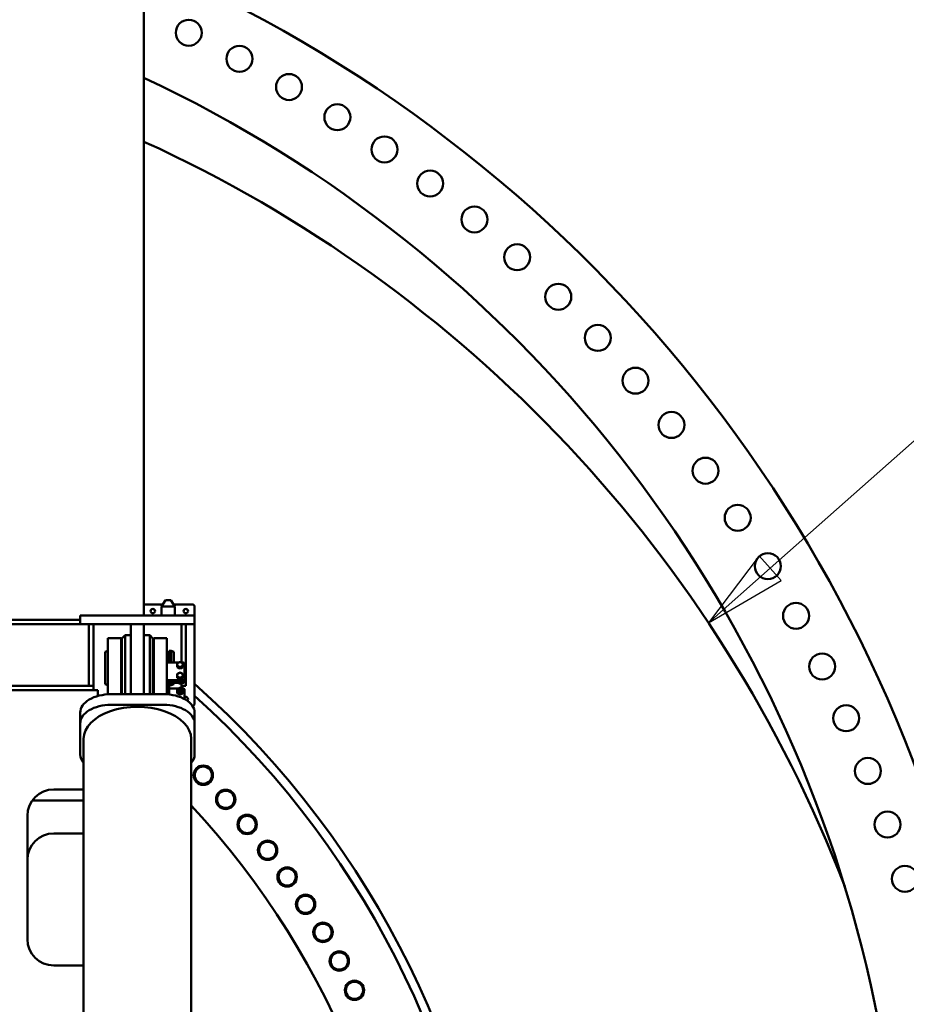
# Model space of a CAD drawing. Header units: millimetres. Extents: x -428974 to 63075, y -12164 to 49045.
# Tile 129 of 131: x 54546 to 56561, y 37589 to 39825. Entities that reach past the tile are written whole.
import ezdxf

# ---------------------------------------------------------------- set-up
doc = ezdxf.new("R2010")
doc.units = ezdxf.units.MM
doc.header["$LTSCALE"] = 75
for name, color, linetype, lineweight in [('Dimension (ISO)', 7, 'Continuous', 25), ('Symbol (ISO)', 7, 'Continuous', 25), ('Visible (ISO)', 7, 'Continuous', 50)]:
    doc.layers.add(name, color=color, linetype=linetype, lineweight=lineweight)
doc.styles.add('Label Text (ISO)', font='tahoma.ttf')
doc.styles.add('Note Text (ISO)', font='tahoma.ttf')
doc.dimstyles.new('Default (ISO)', dxfattribs={"dimscale": 75, "dimtxt": 2, "dimasz": 2.5, "dimexe": 3.175, "dimexo": 0, "dimgap": 0.762, "dimtad": 1, "dimrnd": 1e-08, "dimtxsty": 'Note Text (ISO)', "dimcen": 0.09, "dimdle": 10, "dimclrd": 256, "dimclre": 256, "dimclrt": 256, "dimazin": 2, "dimtfac": 1, "dimtmove": 0, "dimatfit": 3, "dimfxl": 1, "dimtolj": 1, "dimtzin": 0, "dimlwd": -1, "dimlwe": -1, "dimarcsym": 0})

# ---------------------------------------------------------------- blocks, each defined once
blk = doc.blocks.new('*D14')
at = {"layer": 'Defpoints', "color": 0, "transparency": 16777216}
for p in [(50802.8, 38122.3), (56303.7, 35383.5)]:
    blk.add_point(p, dxfattribs=at)
at = {"layer": 'Dimension (ISO)', "transparency": 16777216}
for p, q in [((50802.8, 38122.3), (44408.3, 41306)), ((56135.9, 35467.1), (50970.6, 38038.8))]:
    blk.add_line(p, q, dxfattribs=at)
for points in [[(50984.6, 38066.7), (50956.7, 38010.8), (50802.8, 38122.3)], [(56149.8, 35495.1), (56121.9, 35439.1), (56303.7, 35383.5)]]:
    blk.add_solid(points, dxfattribs=at)
at = {"layer": 'Dimension (ISO)', "transparency": 16777216, "insert": (44687.6, 41738.9), "char_height": 150, "attachment_point": 1, "rotation": 333.5321, "style": 'Note Text (ISO)'}
blk.add_mtext('\\A1;\\fTahoma|b0|i0;\\H149.0446;∅6145\\P\\fTahoma|b0|i0;\\H149.0446;Diameter difference between conical tower flanges is up to Ø2000mm ', dxfattribs=at)
blk = doc.blocks.new('*D15')
at = {"layer": 'Defpoints', "color": 0, "transparency": 16777216}
for p in [(51553.3, 37296.4), (55553.2, 36209.5)]:
    blk.add_point(p, dxfattribs=at)
at = {"layer": 'Dimension (ISO)', "transparency": 16777216}
for p, q in [((51553.3, 37296.4), (43616.1, 39453.1)), ((55372.3, 36258.7), (51734.2, 37247.2))]:
    blk.add_line(p, q, dxfattribs=at)
for points in [[(51742.4, 37277.4), (51726, 37217), (51553.3, 37296.4)], [(55380.5, 36288.8), (55364.1, 36228.5), (55553.2, 36209.5)]]:
    blk.add_solid(points, dxfattribs=at)
at = {"layer": 'Dimension (ISO)', "transparency": 16777216, "insert": (43805.5, 39932.1), "char_height": 150, "attachment_point": 1, "rotation": 344.7986, "style": 'Note Text (ISO)'}
blk.add_mtext('\\A1;\\fTahoma|b0|i0;\\H149.0446;∅4145\\P\\fTahoma|b0|i0;\\H149.0446;Diameter difference between conical tower flanges is up to Ø2000mm', dxfattribs=at)
blk = doc.blocks.new('Balloon2')
at = {"layer": 'Symbol (ISO)'}
for p, q in [((750.017, 514.398), (762.779, 525.685)), ((749.685, 514.773), (748.144, 512.742)), ((750.348, 514.024), (749.685, 514.773)), ((750.017, 514.398), (748.144, 512.742)), ((748.144, 512.742), (750.348, 514.024))]:
    blk.add_line(p, q, dxfattribs=at)
at = {"layer": 'Symbol (ISO)', "flags": 128}
blk.add_lwpolyline([(749.685, 514.773), (748.144, 512.742), (750.348, 514.024), (749.685, 514.773)], dxfattribs=at)
at = {"layer": 'Symbol (ISO)'}
blk.add_circle((765.022, 527.668), 3, dxfattribs=at)
blk.add_solid([(749.685, 514.773), (748.144, 512.742), (750.348, 514.024), (749.685, 514.773)], dxfattribs=at)
at = {"layer": 'Symbol (ISO)', "insert": (765.022, 527.689), "char_height": 2, "attachment_point": 5, "style": 'Label Text (ISO)'}
blk.add_mtext('5', dxfattribs=at)

msp = doc.modelspace()

# ---------------------------------------------------------------- linework, layer by layer
at = {"layer": 'Visible (ISO)'}
for p, q in [((54828.2472, 38472.3597), (54828.2472, 40093.0337)), ((54876.9074, 38507.3597), (54868.2472, 38492.3597)), ((54889.5869, 38507.3597), (54876.9074, 38507.3597)), ((54889.5869, 38507.3597), (54898.2472, 38492.3597)), ((54828.2472, 38497.3597), (54871.1339, 38497.3597)), ((54898.2472, 38492.3597), (54868.2472, 38492.3597)), ((54868.2472, 38472.3597), (54868.2472, 38492.3597)), ((54895.3604, 38497.3597), (54938.2472, 38497.3597)), ((54898.2472, 38472.3597), (54898.2472, 38492.3597)), ((54943.2472, 38492.3597), (54943.2472, 38472.3597)), ((54423.2472, 38462.3597), (54683.2472, 38462.3597)), ((54688.6702, 38472.3597), (54683.2472, 38472.3597)), ((54683.2472, 38472.3597), (54683.2472, 38452.3597)), ((54688.6702, 38472.3597), (54785.2614, 38472.3597)), ((54793.4537, 38472.3597), (54785.2614, 38472.3597)), ((54793.4537, 38472.3597), (54833.0406, 38472.3597)), ((54841.233, 38472.3597), (54833.0406, 38472.3597)), ((54841.233, 38472.3597), (54937.8242, 38472.3597)), ((54943.2472, 38472.3597), (54937.8242, 38472.3597)), ((54943.2472, 38472.3597), (54943.2472, 38452.3597)), ((54423.2472, 38452.3597), (54683.2472, 38452.3597)), ((54688.6702, 38452.3597), (54683.2472, 38452.3597)), ((54688.6702, 38452.3597), (54785.2614, 38452.3597)), ((54703.2472, 38312.3597), (54703.2472, 38452.3597)), ((54713.2472, 38452.3597), (54713.2472, 38312.3597)), ((54785.2614, 38452.3597), (54793.4537, 38452.3597)), ((54793.4537, 38452.3597), (54833.0406, 38452.3597)), ((54798.2472, 38452.3597), (54798.2472, 38299.7258)), ((54798.2472, 38452.3597), (54828.2472, 38452.3597)), ((54828.2472, 38452.3597), (54828.2472, 38299.7258)), ((54833.0406, 38452.3597), (54841.233, 38452.3597)), ((54841.233, 38452.3597), (54937.8242, 38452.3597)), ((54913.2472, 38452.3597), (54913.2472, 38365.6085)), ((54923.2472, 38312.3597), (54923.2472, 38452.3597)), ((54943.2472, 38452.3597), (54937.8242, 38452.3597)), ((54943.2472, 38452.3597), (54943.2472, 38272.3597)), ((54746.2472, 38405.4792), (54746.2472, 38421.0623)), ((54776.2472, 38421.0623), (54746.2472, 38421.0623)), ((54776.2472, 38405.4792), (54776.2472, 38421.0623)), ((54778.2472, 38420.3597), (54785.2472, 38427.3597)), ((54778.2472, 38420.3597), (54778.2472, 38293.4809)), ((54785.2472, 38293.4809), (54785.2472, 38427.3597)), ((54785.2472, 38427.3597), (54798.2472, 38427.3597)), ((54841.2472, 38427.3597), (54828.2472, 38427.3597)), ((54841.2472, 38427.3597), (54841.2472, 38293.4809)), ((54848.2472, 38420.3597), (54841.2472, 38427.3597)), ((54848.2472, 38293.4809), (54848.2472, 38420.3597)), ((54850.2472, 38405.4792), (54850.2472, 38421.0623)), ((54880.2472, 38421.0623), (54850.2472, 38421.0623)), ((54880.2472, 38405.4792), (54880.2472, 38421.0623)), ((54746.2472, 38405.4792), (54746.2472, 38319.806)), ((54776.2472, 38405.4792), (54776.2472, 38319.806)), ((54850.2472, 38405.4792), (54850.2472, 38319.806)), ((54880.2472, 38405.4792), (54880.2472, 38319.806)), ((54739.7472, 38389.8785), (54745.7472, 38392.0623)), ((54739.7472, 38389.8785), (54739.7472, 38316.2461)), ((54745.7472, 38392.0623), (54745.7472, 38314.0623)), ((54746.2472, 38392.0623), (54745.7472, 38392.0623)), ((54778.2472, 38392.0623), (54776.2472, 38392.0623)), ((54850.2472, 38392.0623), (54848.2472, 38392.0623)), ((54885.2472, 38387.0623), (54880.2472, 38387.0623)), ((54885.7472, 38392.0623), (54885.7472, 38365.6085)), ((54889.7472, 38392.0623), (54885.7472, 38392.0623)), ((54889.7472, 38392.0623), (54889.7472, 38365.6085)), ((54895.7472, 38389.8785), (54889.7472, 38392.0623)), ((54895.7472, 38389.8785), (54895.7472, 38365.6085)), ((54907.5465, 38365.6085), (54880.2472, 38365.6085)), ((54903.7472, 38357.6608), (54903.7472, 38354.6916)), ((54903.7472, 38354.6916), (54906.9972, 38353.1819)), ((54906.9972, 38353.1819), (54910.2472, 38351.6722)), ((54910.2472, 38354.6414), (54910.2472, 38351.6722)), ((54910.2472, 38351.6722), (54913.4972, 38353.1819)), ((54915.2472, 38365.6085), (54912.9478, 38365.6085)), ((54913.4972, 38353.1819), (54916.7472, 38354.6916)), ((54916.7472, 38357.6608), (54916.7472, 38354.6916)), ((54920.2472, 38329.4021), (54920.2472, 38361.5856)), ((54903.7472, 38333.5232), (54903.7472, 38330.554)), ((54903.7472, 38330.554), (54906.9972, 38329.0443)), ((54906.9972, 38329.0443), (54910.2472, 38327.5346)), ((54910.2472, 38330.5038), (54910.2472, 38327.5346)), ((54910.2472, 38327.5346), (54913.4972, 38329.0443)), ((54913.4972, 38329.0443), (54916.7472, 38330.554)), ((54916.7472, 38333.5232), (54916.7472, 38330.554)), ((54920.2472, 38329.4021), (54920.2472, 38326.4329)), ((54393.2472, 38312.3597), (54713.2472, 38312.3597)), ((54713.2472, 38312.3597), (54713.2472, 38302.3597)), ((54739.7472, 38316.2461), (54745.7472, 38314.0623)), ((54746.2472, 38314.0623), (54745.7472, 38314.0623)), ((54746.2472, 38310.9558), (54746.2472, 38319.806)), ((54746.2472, 38310.9558), (54746.2472, 38293.2725)), ((54776.2472, 38310.9558), (54776.2472, 38319.806)), ((54778.2472, 38314.0623), (54776.2472, 38314.0623)), ((54776.2472, 38310.9558), (54776.2472, 38293.4809)), ((54850.2472, 38314.0623), (54848.2472, 38314.0623)), ((54850.2472, 38310.9558), (54850.2472, 38319.806)), ((54850.2472, 38310.9558), (54850.2472, 38293.4809)), ((54880.2472, 38325.3791), (54915.2472, 38325.3791)), ((54880.2472, 38322.41), (54915.2472, 38322.41)), ((54880.2472, 38310.9558), (54880.2472, 38319.806)), ((54880.2472, 38310.9558), (54880.2472, 38293.2725)), ((54885.2472, 38292.8655), (54885.2472, 38316.1747)), ((54885.7472, 38317.4689), (54885.7472, 38314.0623)), ((54889.7472, 38314.0623), (54885.7472, 38314.0623)), ((54889.7472, 38319.129), (54889.7472, 38314.0623)), ((54895.7472, 38316.2461), (54889.7472, 38314.0623)), ((54890.2472, 38322.113), (54917.2472, 38322.113)), ((54890.2472, 38319.1439), (54917.2472, 38319.1439)), ((54906.2753, 38306.522), (54890.2472, 38306.522)), ((54895.7472, 38319.1439), (54895.7472, 38316.2461)), ((54910.2472, 38317.4394), (54910.2472, 38319.1439)), ((54913.2472, 38318.6855), (54913.2472, 38306.9804)), ((54923.2472, 38312.3597), (54913.2472, 38312.3597)), ((54917.2472, 38306.522), (54914.2191, 38306.522)), ((54915.2472, 38312.3597), (54915.2472, 38306.522)), ((54920.2472, 38326.4329), (54920.2472, 38324.5268)), ((54920.2472, 38324.5268), (54920.2472, 38321.5576)), ((54397.4959, 38302.3597), (54723.2472, 38302.3597)), ((54723.2472, 38302.3597), (54723.2472, 38289.4699)), ((54873.2472, 38293.4809), (54753.2472, 38293.4809)), ((54798.2472, 38293.4809), (54798.2472, 38299.7258)), ((54828.2472, 38293.4809), (54828.2472, 38299.7258)), ((54903.7472, 38299.1681), (54903.7472, 38295.6051)), ((54906.2472, 38303.7018), (54906.2472, 38302.336)), ((54910.2472, 38296.1487), (54910.2472, 38292.5857)), ((54914.2472, 38303.7018), (54914.2472, 38302.336)), ((54916.7472, 38299.1681), (54916.7472, 38295.6051)), ((54920.2472, 38304.1082), (54920.2472, 38282.7176)), ((54873.2472, 38269.3433), (54753.2472, 38269.3433)), ((54938.2472, 38267.3597), (54938.2344, 38267.3597)), ((54683.2472, 38227.7749), (54683.2472, 38251.9125)), ((54943.2472, 38227.7749), (54943.2472, 38251.9125)), ((54683.2472, 38227.7749), (54683.2472, 38156.5148)), ((54943.2472, 38156.5148), (54943.2472, 38227.7749)), ((54690.9972, 35112.9186), (54690.9972, 38192.1448)), ((54935.4972, 35112.9186), (54935.4972, 38192.1448)), ((54623.2472, 38077.3597), (54690.9972, 38077.3597)), ((54574.5132, 38052.3597), (54690.9972, 38052.3597)), ((54563.2472, 37737.3597), (54563.2472, 38017.3597)), ((54623.2472, 37977.3597), (54690.9972, 37977.3597)), ((54690.9972, 37677.3597), (54623.2472, 37677.3597))]:
    msp.add_line(p, q, dxfattribs=at)
for centre, radius in [((54929.9089, 39795.8065), 29.5), ((55045.1043, 39736.5105), 29.5), ((55157.7509, 39672.5046), 29.5), ((55267.6562, 39603.8983), 29.5), ((55374.6325, 39530.8088), 29.5), ((55478.4969, 39453.3609), 29.5), ((55579.0722, 39371.687), 29.5), ((55676.1863, 39285.9266), 29.5), ((55769.6734, 39196.2262), 29.5), ((55859.3738, 39102.7391), 29.5), ((55945.1342, 39005.625), 29.5), ((56026.8081, 38905.0498), 29.5), ((56104.256, 38801.1853), 29.5), ((56177.3455, 38694.209), 29.5), ((56245.9518, 38584.3037), 29.5), ((54848.2472, 38482.3597), 5), ((54923.2472, 38482.3597), 5), ((56309.9577, 38471.6571), 29.5), ((56369.2537, 38356.4617), 29.5), ((56423.7387, 38238.9143), 29.5), ((54962.9477, 38109.6326), 22), ((54962.9477, 38109.6326), 19.5), ((56473.3195, 38119.2157), 29.5), ((55013.8786, 38054.6417), 22), ((55013.8786, 38054.6417), 19.5), ((55062.6658, 37997.7403), 22), ((55062.6658, 37997.7403), 19.5), ((56517.9113, 37997.5705), 29.5), ((55109.2377, 37939.012), 22), ((55109.2377, 37939.012), 19.5), ((56557.4381, 37874.1864), 29.5), ((55153.526, 37878.5429), 22), ((55153.526, 37878.5429), 19.5), ((55195.4656, 37816.4219), 22), ((55195.4656, 37816.4219), 19.5), ((55234.9951, 37752.74), 22), ((55234.9951, 37752.74), 19.5), ((55272.0564, 37687.5908), 22), ((55272.0564, 37687.5908), 19.5), ((55306.5951, 37621.0698), 22), ((55306.5951, 37621.0698), 19.5)]:
    msp.add_circle(centre, radius, dxfattribs=at)
for centre, radius, start, end in [((53553.2472, 36979.8), 3238.5, 314.008581, 66.8150299), ((53553.2472, 36979.8), 2998.5, 318.6228883, 64.8358786), ((53553.2472, 36752.932), 3072.5, 21.0493504, 65.4824769), ((53553.2472, 36752.932), 3072.5, 21.0493504, 65.4824769), ((54938.2472, 38492.3597), 5, 0, 90), ((54885.2472, 38387.5623), 0.5, 270, 0), ((53553.2472, 36752.932), 2092.5, 321.0729918, 48.3731035), ((54923.2472, 38282.3597), 5, 313.7593258, 126.8698976), ((53553.2472, 36752.932), 2072.5, 320.6249963, 47.8798456), ((54938.2472, 38272.3597), 5, 270, 0), ((54623.2472, 38017.3597), 60, 90, 180), ((53553.2472, 36752.932), 1889, 318.2817868, 42.9678419), ((54623.2472, 37917.3597), 60, 90, 180), ((54623.2472, 37737.3597), 60, 180, 270)]:
    msp.add_arc(centre, radius, start, end, dxfattribs=at)
for centre, major_axis, ratio, start_param, end_param in [((54910.2472, 38360.8287), (-6.5, 0), 0.804587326, 5.235987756, 6.283185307), ((54910.2472, 38360.8287), (-6.5, 0), 0.804587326, 0, 1.047197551), ((54910.2472, 38357.5626), (-6.5, 0), 0.804587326, 0.825002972, 1.269392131), ((54910.2472, 38360.8287), (6.5, 0), 0.804587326, 1.047197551, 2.094395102), ((54910.2472, 38360.8287), (-6.5, 0), 0.804587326, 1.047197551, 2.094395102), ((54910.2472, 38357.5626), (-6.5, 0), 0.804587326, 1.872200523, 2.316589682), ((54910.2472, 38360.8287), (6.5, 0), 0.804587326, 0, 1.047197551), ((54910.2472, 38360.8287), (6.5, 0), 0.804587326, 5.235987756, 6.283185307), ((54915.2472, 38361.5856), (5, 0), 0.804587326, 0, 1.570796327), ((54910.2472, 38336.6911), (-6.5, 0), 0.804587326, 5.235987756, 6.283185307), ((54910.2472, 38336.6911), (-6.5, 0), 0.804587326, 0, 1.047197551), ((54910.2472, 38333.425), (-6.5, 0), 0.804587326, 0.825002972, 1.269392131), ((54910.2472, 38336.6911), (6.5, 0), 0.804587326, 1.047197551, 2.094395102), ((54910.2472, 38336.6911), (-6.5, 0), 0.804587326, 1.047197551, 2.094395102), ((54910.2472, 38333.425), (-6.5, 0), 0.804587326, 1.872200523, 2.316589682), ((54910.2472, 38336.6911), (6.5, 0), 0.804587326, 0, 1.047197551), ((54910.2472, 38336.6911), (6.5, 0), 0.804587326, 5.235987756, 6.283185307), ((54915.2472, 38329.4021), (5, 0), 0.804587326, 4.71238898, 6.283185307), ((54890.2472, 38316.1747), (-10, 0), 0.59383435, 4.71238898, 6.283185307), ((54890.2472, 38316.1747), (-5, 0), 0.59383435, 4.71238898, 6.283185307), ((54890.2472, 38309.4911), (-5, 0), 0.59383435, 0, 1.570796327), ((54910.2472, 38302.336), (-6.5, 0), 0.804587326, 5.235987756, 6.283185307), ((54910.2472, 38302.336), (-6.5, 0), 0.804587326, 4.188790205, 5.235987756), ((54910.2472, 38302.336), (6.5, 0), 0.804587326, 0, 1.047197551), ((54915.2472, 38326.4329), (5, 0), 0.804587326, 4.71238898, 6.283185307), ((54917.2472, 38324.5268), (3, 0), 0.804587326, 4.71238898, 6.283185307), ((54917.2472, 38321.5576), (3, 0), 0.804587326, 4.71238898, 6.283185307), ((54917.2472, 38304.1082), (3, 0), 0.804587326, 0, 1.570796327), ((54753.2472, 38251.9125), (-70, 0), 0.59383435, 4.71238898, 6.283185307), ((54873.2472, 38251.9125), (70, 0), 0.59383435, 0, 1.570796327), ((54910.2472, 38302.336), (-6.5, 0), 0.804587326, 0, 1.047197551), ((54910.2472, 38302.336), (-4, 0), 0.804587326, 0, 3.141592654), ((54910.2472, 38302.336), (6.5, 0), 0.804587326, 4.188790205, 5.235987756), ((54910.2472, 38302.336), (6.5, 0), 0.804587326, 5.235987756, 6.283185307), ((54753.2472, 38227.7749), (-70, 0), 0.59383435, 4.71238898, 6.283185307), ((54813.2472, 38192.1448), (122.25, 0), 0.59383435, 0, 3.141592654), ((54873.2472, 38227.7749), (70, 0), 0.59383435, 0, 1.570796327), ((54753.2472, 38156.5148), (-70, 0), 0.59383435, 0, 0.475015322), ((54873.2472, 38156.5148), (70, 0), 0.59383435, 5.808169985, 6.283185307)]:
    msp.add_ellipse(centre, major_axis=major_axis, ratio=ratio, start_param=start_param, end_param=end_param, dxfattribs=at)
for centre, major_axis in [((54910.2472, 38303.7018), (-4, 0)), ((54910.2472, 38304.1175), (3.3, 0))]:
    msp.add_ellipse(centre, major_axis=major_axis, ratio=0.804587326, dxfattribs=at)
for points, weights in [([(54903.7472, 38363.6997), (54905.4889, 38364.6572), (54906.9972, 38365.3579)], [2.72312247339, 2.93375672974, 2.93375672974]), ([(54903.7472, 38360.8287), (54903.7472, 38362.23), (54903.7472, 38363.6997)], [2.93375672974, 2.93375672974, 2.72312247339]), ([(54903.7472, 38357.6608), (54903.7472, 38359.4274), (54903.7472, 38360.8287)], [2.72312247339, 2.93375672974, 2.93375672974]), ([(54906.9972, 38356.2996), (54905.4889, 38357.0002), (54903.7472, 38357.6608)], [2.93375672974, 2.93375672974, 2.72312247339]), ([(54906.9972, 38365.3579), (54908.5055, 38366.0585), (54910.2472, 38366.7191)], [2.93375672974, 2.93375672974, 2.72312247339]), ([(54910.2472, 38354.6414), (54908.5055, 38355.5989), (54906.9972, 38356.2996)], [2.72312247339, 2.93375672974, 2.93375672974]), ([(54910.2472, 38366.7191), (54911.9889, 38366.0585), (54913.4972, 38365.3579)], [2.72312247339, 2.93375672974, 2.93375672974]), ([(54913.4972, 38356.2996), (54911.9889, 38355.5989), (54910.2472, 38354.6414)], [2.93375672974, 2.93375672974, 2.72312247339]), ([(54913.4972, 38365.3579), (54915.0055, 38364.6572), (54916.7472, 38363.6997)], [2.93375672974, 2.93375672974, 2.72312247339]), ([(54916.7472, 38357.6608), (54915.0055, 38357.0002), (54913.4972, 38356.2996)], [2.72312247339, 2.93375672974, 2.93375672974]), ([(54916.7472, 38363.6997), (54916.7472, 38362.23), (54916.7472, 38360.8287)], [2.72312247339, 2.93375672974, 2.93375672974]), ([(54916.7472, 38360.8287), (54916.7472, 38359.4274), (54916.7472, 38357.6608)], [2.93375672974, 2.93375672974, 2.72312247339]), ([(54903.7472, 38339.5621), (54905.4889, 38340.5196), (54906.9972, 38341.2202)], [2.72312247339, 2.93375672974, 2.93375672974]), ([(54903.7472, 38336.6911), (54903.7472, 38338.0924), (54903.7472, 38339.5621)], [2.93375672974, 2.93375672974, 2.72312247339]), ([(54903.7472, 38333.5232), (54903.7472, 38335.2898), (54903.7472, 38336.6911)], [2.72312247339, 2.93375672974, 2.93375672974]), ([(54906.9972, 38332.1619), (54905.4889, 38332.8626), (54903.7472, 38333.5232)], [2.93375672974, 2.93375672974, 2.72312247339]), ([(54906.9972, 38341.2202), (54908.5055, 38341.9209), (54910.2472, 38342.5815)], [2.93375672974, 2.93375672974, 2.72312247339]), ([(54910.2472, 38330.5038), (54908.5055, 38331.4613), (54906.9972, 38332.1619)], [2.72312247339, 2.93375672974, 2.93375672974]), ([(54910.2472, 38342.5815), (54911.9889, 38341.9209), (54913.4972, 38341.2202)], [2.72312247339, 2.93375672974, 2.93375672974]), ([(54913.4972, 38332.1619), (54911.9889, 38331.4613), (54910.2472, 38330.5038)], [2.93375672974, 2.93375672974, 2.72312247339]), ([(54913.4972, 38341.2202), (54915.0055, 38340.5196), (54916.7472, 38339.5621)], [2.93375672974, 2.93375672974, 2.72312247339]), ([(54916.7472, 38333.5232), (54915.0055, 38332.8626), (54913.4972, 38332.1619)], [2.72312247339, 2.93375672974, 2.93375672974]), ([(54916.7472, 38339.5621), (54916.7472, 38338.0924), (54916.7472, 38336.6911)], [2.72312247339, 2.93375672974, 2.93375672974]), ([(54916.7472, 38336.6911), (54916.7472, 38335.2898), (54916.7472, 38333.5232)], [2.93375672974, 2.93375672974, 2.72312247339]), ([(54903.7472, 38305.207), (54905.4889, 38306.1645), (54906.9972, 38306.8652)], [3.08210632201, 3.32050807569, 3.32050807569]), ([(54906.2753, 38319.1439), (54906.6377, 38318.9676), (54906.9972, 38318.8007)], [3.30696655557, 3.32050807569, 3.32050807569]), ([(54906.9972, 38318.8007), (54908.5055, 38318.1), (54910.2472, 38317.4394)], [3.32050807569, 3.32050807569, 3.08210632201]), ([(54906.9972, 38306.8652), (54908.5055, 38307.5658), (54910.2472, 38308.2264)], [3.32050807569, 3.32050807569, 3.08210632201]), ([(54910.2472, 38317.4394), (54911.9889, 38318.1), (54913.4972, 38318.8007)], [3.08210632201, 3.32050807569, 3.32050807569]), ([(54910.2472, 38308.2264), (54911.9889, 38307.5658), (54913.4972, 38306.8652)], [3.08210632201, 3.32050807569, 3.32050807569]), ([(54913.4972, 38318.8007), (54913.8567, 38318.9676), (54914.2191, 38319.1439)], [3.32050807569, 3.32050807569, 3.30696655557]), ([(54913.4972, 38306.8652), (54915.0055, 38306.1645), (54916.7472, 38305.207)], [3.32050807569, 3.32050807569, 3.08210632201]), ([(54903.7472, 38302.336), (54903.7472, 38303.7374), (54903.7472, 38305.207)], [3.32050807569, 3.32050807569, 3.08210632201]), ([(54903.7472, 38299.1681), (54903.7472, 38300.9347), (54903.7472, 38302.336)], [3.08210632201, 3.32050807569, 3.32050807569]), ([(54906.9972, 38297.8069), (54905.4889, 38298.5075), (54903.7472, 38299.1681)], [3.32050807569, 3.32050807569, 3.08210632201]), ([(54903.7472, 38295.6051), (54905.4889, 38294.6476), (54906.9972, 38293.9469)], [3.08210632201, 3.32050807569, 3.32050807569]), ([(54910.2472, 38296.1487), (54908.5055, 38297.1062), (54906.9972, 38297.8069)], [3.08210632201, 3.32050807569, 3.32050807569]), ([(54906.9972, 38293.9469), (54908.5055, 38293.2463), (54910.2472, 38292.5857)], [3.32050807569, 3.32050807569, 3.08210632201]), ([(54913.4972, 38297.8069), (54911.9889, 38297.1062), (54910.2472, 38296.1487)], [3.32050807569, 3.32050807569, 3.08210632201]), ([(54910.2472, 38292.5857), (54911.9889, 38293.2463), (54913.4972, 38293.9469)], [3.08210632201, 3.32050807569, 3.32050807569]), ([(54916.7472, 38299.1681), (54915.0055, 38298.5075), (54913.4972, 38297.8069)], [3.08210632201, 3.32050807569, 3.32050807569]), ([(54913.4972, 38293.9469), (54915.0055, 38294.6476), (54916.7472, 38295.6051)], [3.32050807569, 3.32050807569, 3.08210632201]), ([(54916.7472, 38305.207), (54916.7472, 38303.7374), (54916.7472, 38302.336)], [3.08210632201, 3.32050807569, 3.32050807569]), ([(54916.7472, 38302.336), (54916.7472, 38300.9347), (54916.7472, 38299.1681)], [3.32050807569, 3.32050807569, 3.08210632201])]:
    msp.add_rational_spline(points, weights, degree=2, dxfattribs=at)

# ---------------------------------------------------------------- block references
at = {"layer": 'Symbol (ISO)', "xscale": 75, "yscale": 75, "zscale": 75}
msp.add_blockref('Balloon2', (0, 0), dxfattribs=at)

# ---------------------------------------------------------------- dimensions: what is measured, and where the dimension line sits
at = {"layer": 'Dimension (ISO)'}
for p1, p2, text, picture, middle in [((56303.7016, 35383.5317), (50802.7928, 38122.3322), '\\fTahoma|b0|i0;\\H149.0446;<>\\P\\fTahoma|b0|i0;\\H149.0446;Diameter difference between conical tower flanges is up to Ø2000mm ', '*D14', (47279.8454, 39876.3424)), ((55553.2307, 36209.4965), (51553.2637, 37296.3674), '\\fTahoma|b0|i0;\\H149.0446;<>\\P\\fTahoma|b0|i0;\\H149.0446;Diameter difference between conical tower flanges is up to Ø2000mm', '*D15', (46711.5791, 38611.9499))]:
    dim = msp.add_diameter_dim_2p(p1=p1, p2=p2, text=text, dimstyle='Default (ISO)', override={"dimgap": 0.762, "dimdec": 2, "dimlfac": 1, "dimtol": 0, "dimlim": 0, "dimtp": 0, "dimtm": 0, "dimtdec": 2, "dimatfit": 2, "dimtvp": -0.25}, dxfattribs=at)
    dim.commit()
    dim.dimension.update_dxf_attribs({"geometry": picture, "text_midpoint": middle, "dimtype": 163})

doc.saveas('drawing.dxf')
